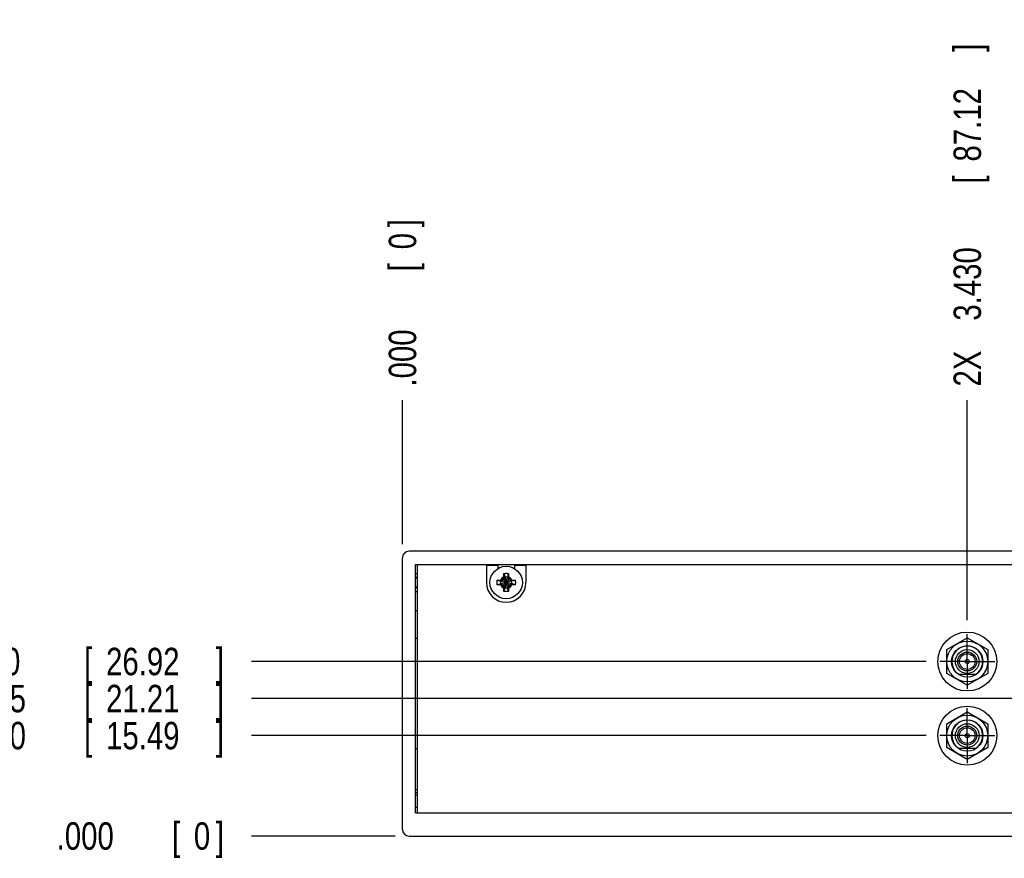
# Model space of a CAD drawing. Header units: inches. Extents: x 0 to 34, y 0 to 22.
# Tile 3 of 23: x 6 to 10.5, y 5.6 to 9.4. Entities that reach past the tile are written whole.
import ezdxf

# ---------------------------------------------------------------- set-up
doc = ezdxf.new("R2010")
doc.units = ezdxf.units.IN
doc.header["$LTSCALE"] = 1.87
doc.header["$MEASUREMENT"] = 0
doc.linetypes.add('CENTER', pattern=[0.6, 0.375, -0.075, 0.075, -0.075])
doc.layers.get('0').update_dxf_attribs({"linetype": 'CONTINUOUS'})
doc.layers.add('DEFAULT_1', color=7, linetype='CENTER')
doc.layers.add('DIMENSIONS', color=7, linetype='CONTINUOUS')
doc.styles.get("Standard").update_dxf_attribs({"font": 'txt', "width": 0.8})
doc.dimstyles.new('DIMSTYLE_2', dxfattribs={"dimtxt": 0.125, "dimasz": 0.18, "dimexe": 0.18, "dimexo": 0.0625, "dimgap": 0.09, "dimtad": 0, "dimtih": 1, "dimtoh": 1, "dimdec": 3, "dimlfac": 1.333333, "dimzin": 4, "dimdsep": 46, "dimtxsty": 'STANDARD', "dimblk": '_FILLED', "dimblk1": '_FILLED', "dimblk2": '_FILLED', "dimcen": 0.09, "dimadec": 0, "dimazin": 0, "dimtp": 0.01, "dimtm": 0.01, "dimtfac": 1, "dimtdec": 3, "dimtofl": 0, "dimtmove": 0, "dimatfit": 3, "dimldrblk": '_FILLED', "dimfxl": 1, "dimtolj": 1, "dimtzin": 4, "dimarcsym": 0})

# ---------------------------------------------------------------- blocks, each defined once
blk = doc.blocks.new('*D8')
at = {"layer": 'DIMENSIONS', "color": 2, "linetype": 'CONTINUOUS'}
blk.add_line((10.1191, 6.1565), (7.0467, 6.1565), dxfattribs=at)
at = {"layer": 'DIMENSIONS', "color": 2, "linetype": 'CONTINUOUS', "width": 0.8}
for s, p in [('8X ', (5.4592, 6.094)), ('.610', (5.7592, 6.094)), ('[', (6.2842, 6.094)), ('15.49', (6.3842, 6.094)), (']', (6.8842, 6.094))]:
    blk.add_text(s, height=0.125, dxfattribs=at).set_placement(p)
blk = doc.blocks.new('_FILLED')
at = {"color": 0, "linetype": 'BYBLOCK'}
blk.add_solid([(0, 0), (-1, 0.174), (-1, -0.174)], dxfattribs=at)
blk = doc.blocks.new('*D9')
at = {"layer": 'DIMENSIONS', "color": 2, "linetype": 'CONTINUOUS'}
blk.add_line((10.1191, 6.494), (7.0467, 6.494), dxfattribs=at)
at = {"layer": 'DIMENSIONS', "color": 2, "linetype": 'CONTINUOUS', "width": 0.8}
for s, p in [('8X ', (5.3592, 6.4315)), ('1.060', (5.6592, 6.4315)), ('[', (6.2842, 6.4315)), ('26.92', (6.3842, 6.4315)), (']', (6.8842, 6.4315))]:
    blk.add_text(s, height=0.125, dxfattribs=at).set_placement(p)
blk = doc.blocks.new('*D10')
at = {"layer": 'DIMENSIONS', "color": 2, "linetype": 'CONTINUOUS'}
blk.add_line((11.5125, 6.3252), (7.0467, 6.3252), dxfattribs=at)
at = {"layer": 'DIMENSIONS', "color": 2, "linetype": 'CONTINUOUS', "width": 0.8}
for s, p in [('2X ', (5.4592, 6.2627)), ('.835', (5.7592, 6.2627)), ('[', (6.2842, 6.2627)), ('21.21', (6.3842, 6.2627)), (']', (6.8842, 6.2627))]:
    blk.add_text(s, height=0.125, dxfattribs=at).set_placement(p)
blk = doc.blocks.new('*D11')
at = {"layer": 'DIMENSIONS', "color": 2, "linetype": 'CONTINUOUS'}
blk.add_line((7.7017, 5.6991), (7.0467, 5.6991), dxfattribs=at)
at = {"layer": 'DIMENSIONS', "color": 2, "linetype": 'CONTINUOUS', "width": 0.8}
for s, p in [('.000', (6.1592, 5.6366)), ('[', (6.6842, 5.6366)), ('0', (6.7842, 5.6366)), (']', (6.8842, 5.6366))]:
    blk.add_text(s, height=0.125, dxfattribs=at).set_placement(p)
blk = doc.blocks.new('*D12')
at = {"layer": 'DIMENSIONS', "color": 2, "linetype": 'CONTINUOUS'}
blk.add_line((10.3067, 6.6816), (10.3067, 7.6841), dxfattribs=at)
at = {"layer": 'DIMENSIONS', "color": 2, "linetype": 'CONTINUOUS', "width": 0.8}
for s, p in [(']', (10.3692, 9.2716)), ('87.12', (10.3692, 8.7716)), ('[', (10.3692, 8.6716)), ('3.430', (10.3692, 8.0466)), ('2X ', (10.3692, 7.7466))]:
    blk.add_text(s, height=0.125, rotation=90, dxfattribs=at).set_placement(p)
blk = doc.blocks.new('*D13')
at = {"layer": 'DIMENSIONS', "color": 2, "linetype": 'CONTINUOUS'}
blk.add_line((10.6442, 6.6816), (10.6442, 7.6841), dxfattribs=at)
at = {"layer": 'DIMENSIONS', "color": 2, "linetype": 'CONTINUOUS', "width": 0.8}
for s, p in [(']', (10.7067, 9.2716)), ('98.55', (10.7067, 8.7716)), ('[', (10.7067, 8.6716)), ('3.880', (10.7067, 8.0466)), ('2X ', (10.7067, 7.7466))]:
    blk.add_text(s, height=0.125, rotation=90, dxfattribs=at).set_placement(p)
blk = doc.blocks.new('*D14')
at = {"layer": 'DIMENSIONS', "color": 2, "linetype": 'CONTINUOUS'}
blk.add_line((10.9817, 6.6816), (10.9817, 7.6841), dxfattribs=at)
at = {"layer": 'DIMENSIONS', "color": 2, "linetype": 'CONTINUOUS', "width": 0.8}
for s, p in [(']', (11.0442, 9.3716)), ('109.98', (11.0442, 8.7716)), ('[', (11.0442, 8.6716)), ('4.330', (11.0442, 8.0466)), ('2X ', (11.0442, 7.7466))]:
    blk.add_text(s, height=0.125, rotation=90, dxfattribs=at).set_placement(p)
blk = doc.blocks.new('*D15')
at = {"layer": 'DIMENSIONS', "color": 2, "linetype": 'CONTINUOUS'}
blk.add_line((11.3192, 6.6816), (11.3192, 7.6841), dxfattribs=at)
at = {"layer": 'DIMENSIONS', "color": 2, "linetype": 'CONTINUOUS', "width": 0.8}
for s, p in [(']', (11.3817, 9.3716)), ('121.41', (11.3817, 8.7716)), ('[', (11.3817, 8.6716)), ('4.780', (11.3817, 8.0466)), ('2X ', (11.3817, 7.7466))]:
    blk.add_text(s, height=0.125, rotation=90, dxfattribs=at).set_placement(p)
blk = doc.blocks.new('*D16')
at = {"layer": 'DIMENSIONS', "color": 2, "linetype": 'CONTINUOUS'}
blk.add_line((11.7001, 6.5128), (11.7001, 7.6841), dxfattribs=at)
at = {"layer": 'DIMENSIONS', "color": 2, "linetype": 'CONTINUOUS', "width": 0.8}
for s, p in [(']', (11.7626, 9.0716)), ('134.31', (11.7626, 8.4716)), ('[', (11.7626, 8.3716)), ('5.288', (11.7626, 7.7466))]:
    blk.add_text(s, height=0.125, rotation=90, dxfattribs=at).set_placement(p)
blk = doc.blocks.new('*D17')
at = {"layer": 'DIMENSIONS', "color": 2, "linetype": 'CONTINUOUS'}
blk.add_line((12.8133, 6.5128), (12.8133, 7.6841), dxfattribs=at)
at = {"layer": 'DIMENSIONS', "color": 2, "linetype": 'CONTINUOUS', "width": 0.8}
for s, p in [(']', (12.8758, 9.0716)), ('172.01', (12.8758, 8.4716)), ('[', (12.8758, 8.3716)), ('6.772', (12.8758, 7.7466))]:
    blk.add_text(s, height=0.125, rotation=90, dxfattribs=at).set_placement(p)
blk = doc.blocks.new('*D18')
at = {"layer": 'DIMENSIONS', "color": 2, "linetype": 'CONTINUOUS'}
blk.add_line((13.1942, 6.6816), (13.1942, 7.6841), dxfattribs=at)
at = {"layer": 'DIMENSIONS', "color": 2, "linetype": 'CONTINUOUS', "width": 0.8}
for s, p in [(']', (13.2567, 9.3716)), ('184.91', (13.2567, 8.7716)), ('[', (13.2567, 8.6716)), ('7.280', (13.2567, 8.0466)), ('2X ', (13.2567, 7.7466))]:
    blk.add_text(s, height=0.125, rotation=90, dxfattribs=at).set_placement(p)
blk = doc.blocks.new('*D19')
at = {"layer": 'DIMENSIONS', "color": 2, "linetype": 'CONTINUOUS'}
blk.add_line((13.5317, 6.6816), (13.5317, 7.6841), dxfattribs=at)
at = {"layer": 'DIMENSIONS', "color": 2, "linetype": 'CONTINUOUS', "width": 0.8}
for s, p in [(']', (13.5942, 9.3716)), ('196.34', (13.5942, 8.7716)), ('[', (13.5942, 8.6716)), ('7.730', (13.5942, 8.0466)), ('2X ', (13.5942, 7.7466))]:
    blk.add_text(s, height=0.125, rotation=90, dxfattribs=at).set_placement(p)
blk = doc.blocks.new('*D20')
at = {"layer": 'DIMENSIONS', "color": 2, "linetype": 'CONTINUOUS'}
blk.add_line((13.8692, 6.6816), (13.8692, 7.6841), dxfattribs=at)
at = {"layer": 'DIMENSIONS', "color": 2, "linetype": 'CONTINUOUS', "width": 0.8}
for s, p in [(']', (13.9317, 9.3716)), ('207.77', (13.9317, 8.7716)), ('[', (13.9317, 8.6716)), ('8.180', (13.9317, 8.0466)), ('2X ', (13.9317, 7.7466))]:
    blk.add_text(s, height=0.125, rotation=90, dxfattribs=at).set_placement(p)
blk = doc.blocks.new('*D21')
at = {"layer": 'DIMENSIONS', "color": 2, "linetype": 'CONTINUOUS'}
blk.add_line((14.2067, 6.6816), (14.2067, 7.6841), dxfattribs=at)
at = {"layer": 'DIMENSIONS', "color": 2, "linetype": 'CONTINUOUS', "width": 0.8}
for s, p in [(']', (14.2692, 9.2716)), ('219.2', (14.2692, 8.7716)), ('[', (14.2692, 8.6716)), ('8.630', (14.2692, 8.0466)), ('2X ', (14.2692, 7.7466))]:
    blk.add_text(s, height=0.125, rotation=90, dxfattribs=at).set_placement(p)
blk = doc.blocks.new('*D22')
at = {"layer": 'DIMENSIONS', "color": 2, "linetype": 'CONTINUOUS'}
blk.add_line((7.7342, 7.0291), (7.7342, 7.6841), dxfattribs=at)
at = {"layer": 'DIMENSIONS', "color": 2, "linetype": 'CONTINUOUS', "width": 0.8}
for s, p in [(']', (7.7967, 8.4716)), ('0', (7.7967, 8.3716)), ('[', (7.7967, 8.2716)), ('.000', (7.7967, 7.7466))]:
    blk.add_text(s, height=0.125, rotation=90, dxfattribs=at).set_placement(p)

msp = doc.modelspace()

# ---------------------------------------------------------------- linework, layer by layer
at = {"color": 7, "linetype": 'CONTINUOUS'}
for p, q in [((16.74918, 6.99658), (7.76418, 6.99658)), ((7.73418, 5.72908), (7.73418, 6.96658)), ((7.79418, 5.80408), (7.79418, 6.93658)), ((7.79418, 6.93658), (16.71918, 6.93658)), ((7.80168, 6.93433), (7.80168, 5.80408)), ((8.11668, 6.93433), (7.80168, 6.93433)), ((8.11668, 6.93433), (8.11668, 6.85408)), ((8.11668, 6.93283), (8.16918, 6.93283)), ((8.16918, 6.93283), (8.16918, 6.91766)), ((8.24418, 6.93283), (8.24418, 6.91766)), ((8.24418, 6.93283), (8.29668, 6.93283)), ((8.29668, 6.93433), (8.29668, 6.85408)), ((10.81668, 6.93433), (8.29668, 6.93433)), ((7.79418, 6.89533), (7.80168, 6.89533)), ((7.79418, 6.87567), (7.80168, 6.87567)), ((8.16624, 6.8643), (8.18197, 6.85924)), ((8.19512, 6.86564), (8.18404, 6.85924)), ((8.18691, 6.86511), (8.18404, 6.85924)), ((8.19242, 6.83982), (8.22094, 6.86834)), ((8.22094, 6.83982), (8.19242, 6.86834)), ((8.20151, 6.87672), (8.19512, 6.86564)), ((8.19564, 6.87385), (8.20151, 6.87672)), ((8.19646, 6.89452), (8.20151, 6.87879)), ((8.20151, 6.87879), (8.20151, 6.87672)), ((8.20151, 6.82937), (8.21185, 6.87879)), ((8.21185, 6.82937), (8.20151, 6.87879)), ((8.20151, 6.83143), (8.21185, 6.87672)), ((8.21185, 6.83143), (8.20151, 6.87672)), ((8.2169, 6.89452), (8.21185, 6.87879)), ((8.21185, 6.87672), (8.21185, 6.87879)), ((8.21824, 6.86564), (8.21185, 6.87672)), ((8.21185, 6.87672), (8.21772, 6.87385)), ((8.22932, 6.85924), (8.21824, 6.86564)), ((8.22646, 6.86511), (8.22932, 6.85924)), ((8.24712, 6.8643), (8.23139, 6.85924)), ((7.80168, 6.83249), (7.79418, 6.83249)), ((8.16624, 6.84385), (8.18197, 6.84891)), ((8.18197, 6.85924), (8.23139, 6.84891)), ((8.18404, 6.85924), (8.18197, 6.85924)), ((8.18197, 6.84891), (8.23139, 6.85924)), ((8.18197, 6.84891), (8.18404, 6.84891)), ((8.18404, 6.85924), (8.22932, 6.84891)), ((8.18404, 6.84891), (8.22932, 6.85924)), ((8.18691, 6.84304), (8.18404, 6.84891)), ((8.18404, 6.84891), (8.19512, 6.84251)), ((8.19512, 6.84251), (8.20151, 6.83143)), ((8.20151, 6.83143), (8.19564, 6.8343)), ((8.19646, 6.81363), (8.20151, 6.82937)), ((8.20151, 6.83143), (8.20151, 6.82937)), ((8.21185, 6.83143), (8.21824, 6.84251)), ((8.21772, 6.8343), (8.21185, 6.83143)), ((8.21185, 6.82937), (8.21185, 6.83143)), ((8.2169, 6.81363), (8.21185, 6.82937)), ((8.21824, 6.84251), (8.22932, 6.84891)), ((8.22932, 6.84891), (8.22646, 6.84304)), ((8.23139, 6.85924), (8.22932, 6.85924)), ((8.22932, 6.84891), (8.23139, 6.84891)), ((8.24712, 6.84385), (8.23139, 6.84891)), ((7.79418, 6.81283), (7.80168, 6.81283)), ((7.79418, 6.72658), (7.80168, 6.72658)), ((7.80168, 6.59908), (7.79418, 6.59908)), ((10.21293, 6.54811), (10.30668, 6.60224)), ((10.30668, 6.60224), (10.40043, 6.54811)), ((10.21293, 6.43986), (10.21293, 6.54811)), ((10.40043, 6.54811), (10.40043, 6.43986)), ((10.30668, 6.38573), (10.21293, 6.43986)), ((10.26636, 6.43661), (10.347, 6.43661)), ((10.40043, 6.43986), (10.30668, 6.38573)), ((10.21293, 6.21061), (10.30668, 6.26474)), ((10.30668, 6.26474), (10.40043, 6.21061)), ((10.21293, 6.10236), (10.21293, 6.21061)), ((10.40043, 6.21061), (10.40043, 6.10236)), ((10.30668, 6.04823), (10.21293, 6.10236)), ((10.40043, 6.10236), (10.30668, 6.04823)), ((7.80168, 6.09658), (7.79418, 6.09658)), ((10.26636, 6.09911), (10.347, 6.09911)), ((7.80168, 5.90908), (7.79418, 5.90908)), ((7.79418, 5.89783), (7.80168, 5.89783)), ((7.79418, 5.88658), (7.80168, 5.88658)), ((7.79418, 5.83033), (7.80168, 5.83033)), ((7.79418, 5.80408), (16.71918, 5.80408)), ((7.76418, 5.69908), (16.74918, 5.69908))]:
    msp.add_line(p, q, dxfattribs=at)
at = {"color": 9, "linetype": 'CONTINUOUS'}
for p, q in [((7.79418, 6.87832), (7.80168, 6.87832)), ((7.80168, 6.82984), (7.79418, 6.82984))]:
    msp.add_line(p, q, dxfattribs=at)
at = {"color": 7, "linetype": 'CONTINUOUS'}
for centre, radius in [((8.20668, 6.85408), 0.07382), ((10.30668, 6.49398), 0.13425), ((10.30668, 6.49398), 0.093), ((10.30668, 6.49398), 0.07125), ((10.30668, 6.49398), 0.054), ((10.30668, 6.49398), 0.04312), ((10.30668, 6.49398), 0.03562), ((10.30668, 6.49398), 0.00953), ((10.30668, 6.15648), 0.13425), ((10.30668, 6.15648), 0.093), ((10.30668, 6.15648), 0.07125), ((10.30668, 6.15648), 0.054), ((10.30668, 6.15648), 0.04312), ((10.30668, 6.15648), 0.03562), ((10.30668, 6.15648), 0.00953)]:
    msp.add_circle(centre, radius, dxfattribs=at)
for centre, radius, start, end in [((7.76418, 6.96658), 0.03, 90, 180), ((8.20668, 6.85408), 0.02525, 78.18933, 101.81067), ((8.20668, 6.85408), 0.09, 180, 360), ((8.20668, 6.85408), 0.02525, 168.18933, 191.81067), ((8.20668, 6.85408), 0.02525, 258.18933, 281.81067), ((8.20668, 6.85408), 0.02525, 348.18933, 11.81067), ((10.30668, 6.49398), 0.07013, 305.0968, 234.9032), ((10.30668, 6.15648), 0.07013, 305.0968, 234.9032), ((7.76418, 5.72908), 0.03, 180, 270)]:
    msp.add_arc(centre, radius, start, end, dxfattribs=at)
at = {"color": 9, "linetype": 'CONTINUOUS'}
for start, end in [(113.44647, 156.55353), (23.44647, 66.55353), (203.44647, 246.55353), (293.44647, 336.55353)]:
    msp.add_arc((8.20668, 6.85408), 0.02741, start, end, dxfattribs=at)
at = {"color": 7, "linetype": 'CONTINUOUS'}
for points, knots in [([(8.16496, 6.85408), (8.16496, 6.85457), (8.16498, 6.85555), (8.16506, 6.85703), (8.16519, 6.8585), (8.16537, 6.85996), (8.16561, 6.86142), (8.16589, 6.86287), (8.16612, 6.86382), (8.16624, 6.8643)], [0, 0, 0, 0, 0.1428588, 0.2857114, 0.4285757, 0.5714259, 0.71429, 0.857142, 1, 1, 1, 1]), ([(8.16624, 6.8643), (8.16678, 6.86434), (8.16789, 6.8644), (8.16957, 6.8645), (8.17128, 6.86459), (8.17298, 6.86467), (8.17464, 6.86475), (8.17622, 6.86481), (8.1777, 6.86486), (8.17906, 6.86491), (8.18033, 6.86495), (8.18114, 6.86497), (8.18153, 6.86498)], [0, 0, 0, 0, 0.1066423, 0.2171959, 0.3296411, 0.4418773, 0.551577, 0.6557475, 0.7519173, 0.8405428, 0.9228194, 1, 1, 1, 1]), ([(8.18153, 6.86498), (8.18194, 6.865), (8.18274, 6.86502), (8.18388, 6.86505), (8.18495, 6.86507), (8.18595, 6.86509), (8.18659, 6.86511), (8.18691, 6.86511)], [0, 0, 0, 0, 0.2299252, 0.4428537, 0.6408061, 0.8258295, 1, 1, 1, 1]), ([(8.18691, 6.86511), (8.18714, 6.86525), (8.1876, 6.86552), (8.18829, 6.86593), (8.18898, 6.86633), (8.18967, 6.86674), (8.19036, 6.86714), (8.19104, 6.86754), (8.19173, 6.86794), (8.19219, 6.86821), (8.19242, 6.86834)], [0, 0, 0, 0, 0.1266376, 0.2522776, 0.377207, 0.5017085, 0.6260527, 0.7504309, 0.8750222, 1, 1, 1, 1]), ([(8.19242, 6.86834), (8.19255, 6.86857), (8.19282, 6.86903), (8.19322, 6.86972), (8.19362, 6.8704), (8.19402, 6.87109), (8.19442, 6.87178), (8.19483, 6.87246), (8.19523, 6.87316), (8.19551, 6.87362), (8.19564, 6.87385)], [0, 0, 0, 0, 0.1249809, 0.2495744, 0.3739541, 0.4982992, 0.6228007, 0.7477287, 0.873366, 1, 1, 1, 1]), ([(8.19564, 6.87385), (8.19565, 6.87417), (8.19566, 6.87481), (8.19569, 6.87581), (8.19571, 6.87688), (8.19574, 6.87802), (8.19576, 6.87882), (8.19577, 6.87923)], [0, 0, 0, 0, 0.1749949, 0.3604938, 0.5585088, 0.7710246, 1, 1, 1, 1]), ([(8.19577, 6.87923), (8.19578, 6.87961), (8.19581, 6.88041), (8.19585, 6.88166), (8.19589, 6.88299), (8.19594, 6.88443), (8.19601, 6.88598), (8.19608, 6.88764), (8.19616, 6.88936), (8.19625, 6.89111), (8.19635, 6.89283), (8.19642, 6.89396), (8.19646, 6.89452)], [0, 0, 0, 0, 0.0763278, 0.1568481, 0.2432053, 0.3369839, 0.4391958, 0.5483589, 0.6620583, 0.777248, 0.8908715, 1, 1, 1, 1]), ([(8.19646, 6.89452), (8.19693, 6.89464), (8.19789, 6.89487), (8.19934, 6.89515), (8.2008, 6.89538), (8.20226, 6.89557), (8.20373, 6.8957), (8.2052, 6.89578), (8.20668, 6.8958), (8.20816, 6.89578), (8.20963, 6.8957), (8.2111, 6.89557), (8.21256, 6.89538), (8.21402, 6.89515), (8.21547, 6.89487), (8.21643, 6.89464), (8.2169, 6.89452)], [0, 0, 0, 0, 0.0714283, 0.1428566, 0.2142852, 0.2857138, 0.3571425, 0.4285712, 0.5, 0.5714288, 0.6428575, 0.7142862, 0.7857148, 0.8571434, 0.9285717, 1, 1, 1, 1]), ([(8.2169, 6.89452), (8.21694, 6.89398), (8.21701, 6.89287), (8.2171, 6.89119), (8.21719, 6.88948), (8.21728, 6.88778), (8.21735, 6.88612), (8.21741, 6.88453), (8.21747, 6.88306), (8.21751, 6.8817), (8.21755, 6.88043), (8.21758, 6.87962), (8.21759, 6.87923)], [0, 0, 0, 0, 0.1066423, 0.2171959, 0.3296411, 0.4418773, 0.5515771, 0.6557475, 0.7519173, 0.8405428, 0.9228194, 1, 1, 1, 1]), ([(8.21759, 6.87923), (8.2176, 6.87881), (8.21762, 6.87802), (8.21765, 6.87687), (8.21767, 6.87581), (8.2177, 6.87481), (8.21771, 6.87416), (8.21772, 6.87385)], [0, 0, 0, 0, 0.2299253, 0.4428538, 0.6408061, 0.8258295, 1, 1, 1, 1]), ([(8.21772, 6.87385), (8.21785, 6.87362), (8.21813, 6.87316), (8.21853, 6.87246), (8.21894, 6.87178), (8.21934, 6.87109), (8.21974, 6.8704), (8.22014, 6.86972), (8.22054, 6.86903), (8.22081, 6.86857), (8.22094, 6.86834)], [0, 0, 0, 0, 0.1266375, 0.2522775, 0.3772069, 0.5017084, 0.6260526, 0.7504308, 0.8750222, 1, 1, 1, 1]), ([(8.22094, 6.86834), (8.22117, 6.86821), (8.22163, 6.86794), (8.22232, 6.86754), (8.22301, 6.86714), (8.22369, 6.86674), (8.22438, 6.86633), (8.22507, 6.86593), (8.22576, 6.86552), (8.22622, 6.86525), (8.22646, 6.86511)], [0, 0, 0, 0, 0.1249812, 0.249575, 0.3739548, 0.4983, 0.6228015, 0.7477293, 0.8733664, 1, 1, 1, 1]), ([(8.22646, 6.86511), (8.22677, 6.86511), (8.22741, 6.86509), (8.22841, 6.86507), (8.22948, 6.86505), (8.23063, 6.86502), (8.23142, 6.865), (8.23183, 6.86498)], [0, 0, 0, 0, 0.1749949, 0.3604938, 0.5585088, 0.7710246, 1, 1, 1, 1]), ([(8.23183, 6.86498), (8.23222, 6.86497), (8.23302, 6.86495), (8.23426, 6.86491), (8.23559, 6.86487), (8.23703, 6.86481), (8.23858, 6.86475), (8.24024, 6.86468), (8.24197, 6.8646), (8.24371, 6.8645), (8.24543, 6.86441), (8.24657, 6.86434), (8.24712, 6.8643)], [0, 0, 0, 0, 0.0763278, 0.1568481, 0.2432053, 0.3369839, 0.4391958, 0.5483589, 0.6620583, 0.777248, 0.8908715, 1, 1, 1, 1]), ([(8.24712, 6.8643), (8.24724, 6.86382), (8.24747, 6.86287), (8.24775, 6.86142), (8.24799, 6.85996), (8.24817, 6.8585), (8.2483, 6.85703), (8.24838, 6.85555), (8.2484, 6.85457), (8.2484, 6.85408)], [0, 0, 0, 0, 0.1428581, 0.28571, 0.4285741, 0.5714243, 0.7142886, 0.8571412, 1, 1, 1, 1]), ([(8.16624, 6.84385), (8.16612, 6.84433), (8.16589, 6.84529), (8.16561, 6.84674), (8.16537, 6.84819), (8.16519, 6.84966), (8.16506, 6.85113), (8.16498, 6.8526), (8.16496, 6.85359), (8.16496, 6.85408)], [0, 0, 0, 0, 0.1428581, 0.28571, 0.4285741, 0.5714243, 0.7142886, 0.8571412, 1, 1, 1, 1]), ([(8.18153, 6.84317), (8.18114, 6.84318), (8.18034, 6.8432), (8.1791, 6.84324), (8.17777, 6.84329), (8.17633, 6.84334), (8.17478, 6.8434), (8.17312, 6.84348), (8.1714, 6.84356), (8.16965, 6.84365), (8.16793, 6.84375), (8.16679, 6.84382), (8.16624, 6.84385)], [0, 0, 0, 0, 0.0763278, 0.1568481, 0.2432053, 0.3369839, 0.4391958, 0.5483589, 0.6620583, 0.777248, 0.8908715, 1, 1, 1, 1]), ([(8.18691, 6.84304), (8.18659, 6.84305), (8.18595, 6.84306), (8.18495, 6.84308), (8.18388, 6.84311), (8.18273, 6.84314), (8.18194, 6.84316), (8.18153, 6.84317)], [0, 0, 0, 0, 0.1749949, 0.3604938, 0.5585088, 0.7710246, 1, 1, 1, 1]), ([(8.19242, 6.83982), (8.19219, 6.83995), (8.19173, 6.84022), (8.19104, 6.84062), (8.19036, 6.84102), (8.18967, 6.84142), (8.18898, 6.84182), (8.18829, 6.84222), (8.1876, 6.84263), (8.18714, 6.8429), (8.18691, 6.84304)], [0, 0, 0, 0, 0.1249809, 0.2495744, 0.3739541, 0.4982993, 0.6228007, 0.7477287, 0.873366, 1, 1, 1, 1]), ([(8.19564, 6.8343), (8.19551, 6.83453), (8.19523, 6.835), (8.19483, 6.83569), (8.19442, 6.83638), (8.19402, 6.83707), (8.19362, 6.83775), (8.19322, 6.83844), (8.19282, 6.83913), (8.19255, 6.83959), (8.19242, 6.83982)], [0, 0, 0, 0, 0.1266371, 0.2522768, 0.3772061, 0.5017075, 0.6260518, 0.7504303, 0.8750219, 1, 1, 1, 1]), ([(8.19577, 6.82893), (8.19576, 6.82934), (8.19574, 6.83013), (8.19571, 6.83128), (8.19569, 6.83235), (8.19566, 6.83335), (8.19565, 6.83399), (8.19564, 6.8343)], [0, 0, 0, 0, 0.2299253, 0.4428538, 0.6408061, 0.8258295, 1, 1, 1, 1]), ([(8.19646, 6.81363), (8.19642, 6.81418), (8.19635, 6.81528), (8.19626, 6.81696), (8.19617, 6.81867), (8.19609, 6.82038), (8.19601, 6.82204), (8.19595, 6.82362), (8.19589, 6.82509), (8.19585, 6.82646), (8.19581, 6.82772), (8.19578, 6.82854), (8.19577, 6.82893)], [0, 0, 0, 0, 0.1066423, 0.2171959, 0.3296411, 0.4418773, 0.5515771, 0.6557475, 0.7519173, 0.8405428, 0.9228194, 1, 1, 1, 1]), ([(8.21759, 6.82893), (8.21758, 6.82854), (8.21755, 6.82774), (8.21752, 6.8265), (8.21747, 6.82517), (8.21742, 6.82373), (8.21735, 6.82217), (8.21728, 6.82052), (8.2172, 6.81879), (8.21711, 6.81705), (8.21701, 6.81532), (8.21694, 6.81419), (8.2169, 6.81363)], [0, 0, 0, 0, 0.0763278, 0.1568481, 0.2432053, 0.3369839, 0.4391958, 0.5483589, 0.6620583, 0.777248, 0.8908715, 1, 1, 1, 1]), ([(8.21772, 6.8343), (8.21771, 6.83399), (8.2177, 6.83334), (8.21767, 6.83234), (8.21765, 6.83128), (8.21762, 6.83013), (8.2176, 6.82934), (8.21759, 6.82893)], [0, 0, 0, 0, 0.1749949, 0.3604938, 0.5585088, 0.7710246, 1, 1, 1, 1]), ([(8.22094, 6.83982), (8.22081, 6.83959), (8.22054, 6.83913), (8.22014, 6.83844), (8.21974, 6.83775), (8.21934, 6.83707), (8.21894, 6.83638), (8.21853, 6.83569), (8.21813, 6.835), (8.21785, 6.83453), (8.21772, 6.8343)], [0, 0, 0, 0, 0.1249812, 0.249575, 0.3739548, 0.4983, 0.6228015, 0.7477293, 0.8733664, 1, 1, 1, 1]), ([(8.22646, 6.84304), (8.22622, 6.8429), (8.22576, 6.84263), (8.22507, 6.84222), (8.22438, 6.84182), (8.22369, 6.84142), (8.22301, 6.84102), (8.22232, 6.84062), (8.22163, 6.84022), (8.22117, 6.83995), (8.22094, 6.83982)], [0, 0, 0, 0, 0.1266375, 0.2522775, 0.3772069, 0.5017084, 0.6260525, 0.7504308, 0.8750222, 1, 1, 1, 1]), ([(8.23183, 6.84317), (8.23142, 6.84316), (8.23062, 6.84314), (8.22948, 6.84311), (8.22841, 6.84308), (8.22741, 6.84306), (8.22677, 6.84305), (8.22646, 6.84304)], [0, 0, 0, 0, 0.2299253, 0.4428538, 0.6408061, 0.8258295, 1, 1, 1, 1]), ([(8.24712, 6.84385), (8.24658, 6.84382), (8.24547, 6.84375), (8.24379, 6.84365), (8.24209, 6.84356), (8.24038, 6.84348), (8.23872, 6.84341), (8.23714, 6.84334), (8.23566, 6.84329), (8.2343, 6.84324), (8.23304, 6.8432), (8.23222, 6.84318), (8.23183, 6.84317)], [0, 0, 0, 0, 0.1066423, 0.2171959, 0.3296411, 0.4418773, 0.5515771, 0.6557475, 0.7519173, 0.8405428, 0.9228194, 1, 1, 1, 1]), ([(8.2484, 6.85408), (8.2484, 6.85359), (8.24838, 6.8526), (8.2483, 6.85113), (8.24817, 6.84966), (8.24799, 6.84819), (8.24775, 6.84674), (8.24747, 6.84529), (8.24724, 6.84433), (8.24712, 6.84385)], [0, 0, 0, 0, 0.1428588, 0.2857114, 0.4285757, 0.5714259, 0.71429, 0.857142, 1, 1, 1, 1]), ([(8.2169, 6.81363), (8.21643, 6.81351), (8.21547, 6.81329), (8.21402, 6.813), (8.21256, 6.81277), (8.2111, 6.81259), (8.20963, 6.81246), (8.20816, 6.81238), (8.20668, 6.81235), (8.2052, 6.81238), (8.20373, 6.81246), (8.20226, 6.81259), (8.2008, 6.81277), (8.19934, 6.813), (8.19789, 6.81329), (8.19693, 6.81351), (8.19646, 6.81363)], [0, 0, 0, 0, 0.0714283, 0.1428566, 0.2142852, 0.2857138, 0.3571425, 0.4285712, 0.5, 0.5714288, 0.6428575, 0.7142862, 0.7857148, 0.8571434, 0.9285717, 1, 1, 1, 1])]:
    msp.add_open_spline(points, degree=3, knots=knots, dxfattribs=at)
at = {"layer": 'DEFAULT_1', "color": 7, "linetype": 'CENTER'}
for p, q in [((10.30668, 6.49398), (10.30668, 6.61906)), ((10.30668, 6.49398), (10.18161, 6.49398)), ((10.30668, 6.49398), (10.30668, 6.36891)), ((10.30668, 6.49398), (10.43176, 6.49398)), ((10.30668, 6.15648), (10.30668, 6.28156)), ((10.30668, 6.15648), (10.18161, 6.15648)), ((10.30668, 6.15648), (10.30668, 6.03141)), ((10.30668, 6.15648), (10.43176, 6.15648))]:
    msp.add_line(p, q, dxfattribs=at)

# ---------------------------------------------------------------- dimensions: what is measured, and where the dimension line sits
at = {"layer": 'DIMENSIONS', "color": 2, "linetype": 'CONTINUOUS'}
for feature_location, offset, dtype, origin, text, picture, middle in [((10.98168, 6.68156), (0, 1.00252), 1, (7.73418, 6.96658), '2X <>', '*D14', (10.98168, 8.60908)), ((11.31918, 6.68156), (0, 1.00252), 1, (7.73418, 6.96658), '2X <>', '*D15', (11.31918, 8.60908)), ((13.19418, 6.68156), (0, 1.00252), 1, (7.73418, 6.96658), '2X <>', '*D18', (13.19418, 8.60908)), ((13.53168, 6.68156), (0, 1.00252), 1, (7.73418, 6.96658), '2X <>', '*D19', (13.53168, 8.60908)), ((13.86918, 6.68156), (0, 1.00252), 1, (7.73418, 6.96658), '2X <>', '*D20', (13.86918, 8.60908)), ((10.30668, 6.68156), (0, 1.00252), 1, (7.73418, 6.96658), '2X <>', '*D12', (10.30668, 8.55908)), ((10.64418, 6.68156), (0, 1.00252), 1, (7.73418, 6.96658), '2X <>', '*D13', (10.64418, 8.55908)), ((14.20668, 6.68156), (0, 1.00252), 1, (7.73418, 6.96658), '2X <>', '*D21', (14.20668, 8.55908)), ((10.11911, 6.49398), (-3.07242, 0), 0, (7.76418, 5.69908), '8X <>', '*D9', (6.17168, 6.49398)), ((11.51251, 6.32523), (-4.46583, 0), 0, (7.76418, 5.69908), '2X <>', '*D10', (6.22168, 6.32523)), ((10.11911, 6.15648), (-3.07242, 0), 0, (7.76418, 5.69908), '8X <>', '*D8', (6.22168, 6.15648))]:
    dim = msp.add_ordinate_dim(feature_location=feature_location, offset=offset, dtype=dtype, origin=origin, text=text, dimstyle='DIMSTYLE_2', dxfattribs=at)
    dim.commit()
    dim.dimension.update_dxf_attribs({"geometry": picture, "text_midpoint": middle})
for feature_location, offset, dtype, origin, picture, middle in [((11.70009, 6.51281), (0, 1.17127), 1, (7.73418, 6.96658), '*D16', (11.70009, 8.45908)), ((12.81327, 6.51281), (0, 1.17127), 1, (7.73418, 6.96658), '*D17', (12.81327, 8.45908)), ((7.7341803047, 7.0290773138), (0, 0.655), 1, (7.7341803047, 6.9665773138), '*D22', (7.7341803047, 8.1590773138)), ((7.7016803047, 5.6990773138), (-0.655, 0), 0, (7.7641803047, 5.6990773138), '*D11', (6.5716803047, 5.6990773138))]:
    dim = msp.add_ordinate_dim(feature_location=feature_location, offset=offset, dtype=dtype, origin=origin, dimstyle='DIMSTYLE_2', dxfattribs=at)
    dim.commit()
    dim.dimension.update_dxf_attribs({"geometry": picture, "text_midpoint": middle})

doc.saveas('drawing.dxf')
